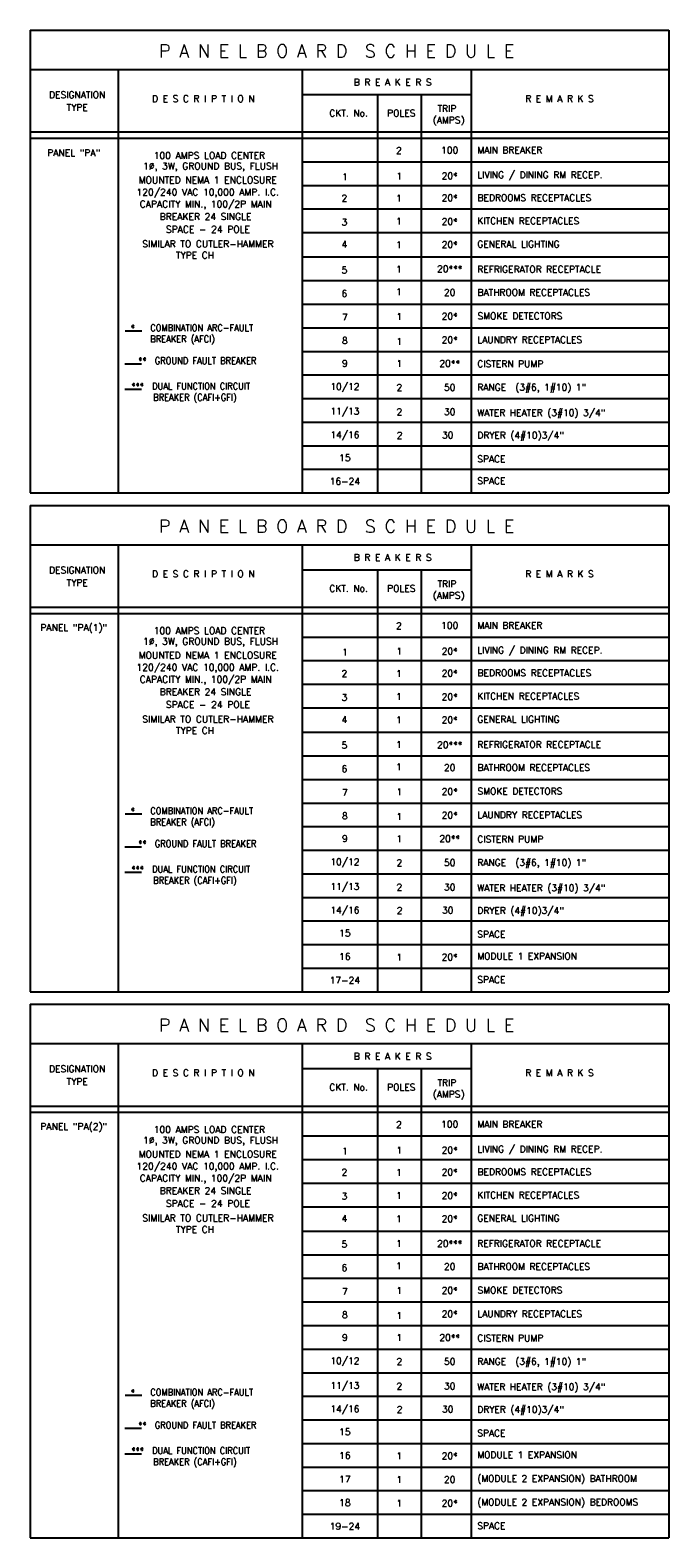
# Model space of a CAD drawing. Header units: inches. Extents: x 23373 to 25224, y 1575 to 4104.
# Tile 21 of 23: x 24341 to 24677, y 3299 to 4092. Entities that reach past the tile are written whole.
import ezdxf
from ezdxf.enums import TextEntityAlignment as Align

# ---------------------------------------------------------------- set-up
doc = ezdxf.new("R2010")
doc.units = ezdxf.units.IN
doc.header["$LTSCALE"] = 2
doc.header["$MEASUREMENT"] = 0
doc.layers.add('EL-ANNO-TEXT', color=4, linetype='CONTINUOUS')
doc.layers.add('PANEL-SCH', color=4, linetype='CONTINUOUS')
doc.styles.add('140ANNO', font='simplex.shx', dxfattribs={"height": 0.14})
doc.styles.add('80', font='simplex.shx', dxfattribs={"width": 0.9, "height": 3.84})

msp = doc.modelspace()

# ---------------------------------------------------------------- linework, layer by layer
at = {"layer": 'EL-ANNO-TEXT', "linetype": 'Continuous'}
for p, q in [((24399.35147571, 3933.36488316), (24390.58924267, 3933.36488316)), ((24399.13985523, 3915.99223851), (24390.37762219, 3915.99223851)), ((24399.13985523, 3902.58467986), (24390.37762219, 3902.58467986)), ((24399.35147571, 3679.28826214), (24390.58924267, 3679.28826214)), ((24399.13985523, 3661.91561749), (24390.37762219, 3661.91561749)), ((24399.13985523, 3648.50805883), (24390.37762219, 3648.50805883)), ((24399.35147571, 3373.42354719), (24390.58924267, 3373.42354719)), ((24399.13985523, 3356.05090254), (24390.37762219, 3356.05090254)), ((24399.13985523, 3342.64334389), (24390.37762219, 3342.64334389))]:
    msp.add_line(p, q, dxfattribs=at)
at = {"layer": 'PANEL-SCH', "color": 3}
for p, q in [((24340.63907745, 4091.66705332), (24340.63907745, 3848.24338878)), ((24340.63907745, 4091.66705332), (24676.67890636, 4091.66705332)), ((24676.67890636, 4091.66705332), (24676.67890636, 3848.24338878)), ((24340.63907745, 4070.98754032), (24676.67890636, 4070.98754032)), ((24340.63907745, 3848.24338878), (24676.67890636, 3848.24338878)), ((24340.63907745, 3841.65961064), (24340.63907745, 3585.82363801)), ((24340.63907745, 3841.65961064), (24676.67890636, 3841.65961064)), ((24676.67890636, 3841.65961064), (24676.67890636, 3585.82363801)), ((24340.63907745, 3820.98009764), (24676.67890636, 3820.98009764)), ((24340.63907745, 3585.82363801), (24676.67890636, 3585.82363801)), ((24340.63907745, 3579.23985987), (24340.63907745, 3298.57927106)), ((24340.63907745, 3579.23985987), (24676.67890636, 3579.23985987)), ((24676.67890636, 3579.23985987), (24676.67890636, 3298.57927106)), ((24340.63907745, 3558.56034687), (24676.67890636, 3558.56034687)), ((24340.63907745, 3298.57927106), (24676.67890636, 3298.57927106))]:
    msp.add_line(p, q, dxfattribs=at)
at = {"layer": 'PANEL-SCH', "color": 4}
for p, q in [((24386.98686176, 4070.98754032), (24386.98686176, 3848.24338878)), ((24483.67257757, 4070.98754032), (24483.67257757, 3848.24338878)), ((24572.66633433, 4070.98754032), (24572.66633433, 3848.24338878)), ((24483.67257757, 4057.84676102), (24572.66633433, 4057.84676102)), ((24523.35068509, 4057.84676102), (24523.35068509, 3848.24338878)), ((24546.36442445, 4057.84676102), (24546.36442445, 3848.24338878)), ((24340.63907745, 4038.13559206), (24676.67890636, 4038.13559206)), ((24340.63907745, 4034.85039723), (24676.67890636, 4034.85039723)), ((24483.67257757, 4022.43808914), (24676.67890636, 4022.43808914)), ((24483.67257757, 4010.02578105), (24676.67890636, 4010.02578105)), ((24483.67257757, 3997.61347296), (24676.67890636, 3997.61347296)), ((24483.67257757, 3985.20116487), (24676.67890636, 3985.20116487)), ((24483.67257757, 3972.36646969), (24676.67890636, 3972.36646969)), ((24483.67257757, 3959.9541616), (24676.67890636, 3959.9541616)), ((24483.67257757, 3947.54185351), (24676.67890636, 3947.54185351)), ((24483.67257757, 3935.12954542), (24676.67890636, 3935.12954542)), ((24483.67257757, 3922.71723733), (24676.67890636, 3922.71723733)), ((24483.67257757, 3910.30492924), (24676.67890636, 3910.30492924)), ((24483.67257757, 3897.89262115), (24676.67890636, 3897.89262115)), ((24483.67257757, 3885.48031306), (24676.67890636, 3885.48031306)), ((24483.67257757, 3873.06800496), (24676.67890636, 3873.06800496)), ((24483.67257757, 3860.65569687), (24676.67890636, 3860.65569687)), ((24386.98686176, 3820.98009764), (24386.98686176, 3585.82363801)), ((24483.67257757, 3820.98009764), (24483.67257757, 3585.82363801)), ((24572.66633433, 3820.98009764), (24572.66633433, 3585.82363801)), ((24483.67257757, 3807.83931833), (24572.66633433, 3807.83931833)), ((24523.35068509, 3807.83931833), (24523.35068509, 3585.82363801)), ((24546.36442445, 3807.83931833), (24546.36442445, 3585.82363801)), ((24340.63907745, 3788.12814938), (24676.67890636, 3788.12814938)), ((24340.63907745, 3784.84295455), (24676.67890636, 3784.84295455)), ((24483.67257757, 3772.43064646), (24676.67890636, 3772.43064646)), ((24483.67257757, 3760.01833837), (24676.67890636, 3760.01833837)), ((24483.67257757, 3747.60603028), (24676.67890636, 3747.60603028)), ((24483.67257757, 3735.19372219), (24676.67890636, 3735.19372219)), ((24483.67257757, 3722.35902701), (24676.67890636, 3722.35902701)), ((24483.67257757, 3709.94671892), (24676.67890636, 3709.94671892)), ((24483.67257757, 3697.53441083), (24676.67890636, 3697.53441083)), ((24483.67257757, 3685.12210274), (24676.67890636, 3685.12210274)), ((24483.67257757, 3672.70979465), (24676.67890636, 3672.70979465)), ((24483.67257757, 3660.29748656), (24676.67890636, 3660.29748656)), ((24483.67257757, 3647.88517846), (24676.67890636, 3647.88517846)), ((24483.67257757, 3635.47287037), (24676.67890636, 3635.47287037)), ((24483.67257757, 3623.06056228), (24676.67890636, 3623.06056228)), ((24483.67257757, 3610.64825419), (24676.67890636, 3610.64825419)), ((24483.67257757, 3598.2359461), (24676.67890636, 3598.2359461)), ((24386.98686176, 3558.56034687), (24386.98686176, 3298.57927106)), ((24483.67257757, 3558.56034687), (24483.67257757, 3298.57927106)), ((24572.66633433, 3558.56034687), (24572.66633433, 3298.57927106)), ((24483.67257757, 3545.41956756), (24572.66633433, 3545.41956756)), ((24523.35068509, 3545.41956756), (24523.35068509, 3298.57927106)), ((24546.36442445, 3545.41956756), (24546.36442445, 3298.57927106)), ((24340.63907745, 3525.70839861), (24676.67890636, 3525.70839861)), ((24340.63907745, 3522.42320378), (24676.67890636, 3522.42320378)), ((24483.67257757, 3510.01089569), (24676.67890636, 3510.01089569)), ((24483.67257757, 3497.5985876), (24676.67890636, 3497.5985876)), ((24483.67257757, 3485.18627951), (24676.67890636, 3485.18627951)), ((24483.67257757, 3472.77397142), (24676.67890636, 3472.77397142)), ((24483.67257757, 3459.93927624), (24676.67890636, 3459.93927624)), ((24483.67257757, 3447.52696815), (24676.67890636, 3447.52696815)), ((24483.67257757, 3435.11466005), (24676.67890636, 3435.11466005)), ((24483.67257757, 3422.70235196), (24676.67890636, 3422.70235196)), ((24483.67257757, 3410.29004387), (24676.67890636, 3410.29004387)), ((24483.67257757, 3397.87773578), (24676.67890636, 3397.87773578)), ((24483.67257757, 3385.46542769), (24676.67890636, 3385.46542769)), ((24483.67257757, 3373.0531196), (24676.67890636, 3373.0531196)), ((24483.67257757, 3360.64081151), (24676.67890636, 3360.64081151)), ((24483.67257757, 3348.22850342), (24676.67890636, 3348.22850342)), ((24483.67257757, 3335.81619533), (24676.67890636, 3335.81619533)), ((24483.67257757, 3323.40388724), (24676.67890636, 3323.40388724)), ((24483.67257757, 3310.99157915), (24676.67890636, 3310.99157915))]:
    msp.add_line(p, q, dxfattribs=at)

# ---------------------------------------------------------------- texts
at = {"layer": 'EL-ANNO-TEXT', "color": 5, "linetype": 'Continuous', "style": '140ANNO'}
for p in [(24504.23228772, 4080.71125078), (24504.23228772, 3830.7038081), (24504.23228772, 3568.28405733)]:
    msp.add_text('P A N E L B O A R D  S C H E D U L E ', height=6.72, dxfattribs=at).set_placement(p, align=Align.MIDDLE)
at = {"layer": 'EL-ANNO-TEXT', "style": '80'}
for s, height, p in [('B R E A K E R S ', 3.5059888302, (24532.58293086, 4064.29607933)), ('DESIGNATION', 3.5059888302, (24365.41389288, 4057.69057363)), ('TYPE', 3.50598883, (24365.41389288, 4051.03501831)), ('D E S C R I P T I O N', 3.5059888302, (24431.7443068, 4055.62368906)), ('R E M A R K S', 3.5059888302, (24619.13428072, 4055.62368906)), ('CKT. No.', 3.507130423, (24508.17259425, 4048.0077001)), ('POLES', 3.507130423, (24535.92055767, 4048.0077001)), ('(AMPS)', 3.507130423, (24560.8263129, 4044.11362633)), ('TRIP', 3.507130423, (24559.91903725, 4050.39716352)), ('PANEL "PA"', 3.533654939, (24363.55900694, 4027.17771108)), ('2', 3.50713042, (24534.65245845, 4028.38653983)), ('100', 3.507130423, (24561.38105792, 4028.57901847)), ('1%%C, 3W, GROUND BUS, FLUSH', 3.5336549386, (24435.56002293, 4019.63988325)), ('100 AMPS LOAD CENTER', 3.5336549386, (24434.92047958, 4025.77565814)), ('MOUNTED NEMA 1 ENCLOSURE', 3.5336549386, (24434.07151752, 4012.8413029)), ('1', 3.50713042, (24506.22331112, 4014.49743035)), ('1', 3.50713042, (24534.89569691, 4014.94577092)), ('20*', 3.507130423, (24561.38105792, 4014.99259013)), ('120/240 VAC 10,000 AMP. I.C.', 3.5336549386, (24434.07151752, 4006.23739596)), ('2', 3.50713042, (24505.98007266, 4003.28698377)), ('1', 3.50713042, (24534.65245845, 4003.2660763)), ('20*', 3.507130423, (24561.38105792, 4003.4310641)), ('CAPACITY MIN., 100/2P MAIN ', 3.5336549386, (24434.16232497, 3999.94550774)), ('BREAKER 24 SINGLE ', 3.5336549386, (24434.16232497, 3993.61644015)), ('3', 3.50713042, (24505.98007266, 3990.67905688)), ('1', 3.50713042, (24534.65245845, 3991.14961555)), ('20*', 3.507130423, (24561.38105792, 3991.01875601)), ('SIMILAR TO CUTLER-HAMMER', 3.5336549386, (24434.16232497, 3979.25100745)), ('SPACE - 24 POLE', 3.5336549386, (24434.16232497, 3986.9034515)), ('20*', 3.507130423, (24561.38105792, 3978.88892846)), ('TYPE CH', 3.533654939, (24427.35633431, 3973.25191028)), ('4', 3.50713042, (24505.98007266, 3979.01155265)), ('1', 3.50713042, (24534.65245845, 3978.82456249)), ('5', 3.50713042, (24505.98007266, 3965.48311799)), ('1', 3.50713042, (24534.65245845, 3965.90261228)), ('20***', 3.507130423, (24561.38105792, 3966.13792332)), ('6', 3.50713042, (24505.98007266, 3953.10911569)), ('1', 3.50713042, (24534.65245845, 3954.1006178)), ('20', 3.507130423, (24561.38105792, 3953.74322124)), ('7', 3.50713042, (24506.22331112, 3940.60732603)), ('1', 3.50713042, (24534.89569691, 3941.06569883)), ('20*', 3.507130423, (24561.38105792, 3941.19929727)), ('8', 3.50713042, (24506.22331112, 3928.34731909)), ('1', 3.50713042, (24534.89569691, 3927.96381316)), ('20*', 3.507130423, (24561.38105792, 3928.78698917)), ('9', 3.50713042, (24506.22331112, 3916.39787668)), ('1', 3.50713042, (24534.89569691, 3916.37216135)), ('20**', 3.507130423, (24561.38105792, 3916.37468108)), ('10/12', 3.507130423, (24506.22331112, 3903.90188723)), ('2', 3.50713042, (24534.89569691, 3903.71072321)), ('50', 3.507130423, (24561.38105792, 3903.75754242)), ('11/13', 3.507130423, (24506.22331112, 3890.91279735)), ('2', 3.50713042, (24534.89569691, 3890.8258908)), ('30', 3.507130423, (24561.38105792, 3890.87271001)), ('14/16', 3.507130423, (24506.22331112, 3878.54913331)), ('2', 3.50713042, (24535.04820039, 3878.52922749)), ('30', 3.507130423, (24560.3567811, 3878.68886754)), ('15', 3.507130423, (24506.22331112, 3866.74864432)), ('16-24', 3.507130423, (24506.22331112, 3854.33633623)), ('B R E A K E R S ', 3.5059888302, (24532.58293086, 3814.28863665)), ('DESIGNATION', 3.5059888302, (24365.41389288, 3807.68313095)), ('D E S C R I P T I O N', 3.5059888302, (24431.7443068, 3805.61624638)), ('R E M A R K S', 3.5059888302, (24619.13428072, 3805.61624638)), ('TYPE', 3.50598883, (24365.41389288, 3801.02757562)), ('CKT. No.', 3.507130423, (24508.17259425, 3798.00025742)), ('POLES', 3.507130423, (24535.92055767, 3798.00025742)), ('TRIP', 3.507130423, (24559.91903725, 3800.38972083)), ('(AMPS)', 3.507130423, (24560.8263129, 3794.10618365)), ('PANEL "PA(1)"', 3.5336549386, (24363.55900694, 3777.17026839)), ('100 AMPS LOAD CENTER', 3.5336549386, (24434.92047958, 3775.76821546)), ('2', 3.50713042, (24534.65245845, 3778.37909715)), ('100', 3.507130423, (24561.38105792, 3778.57157579)), ('1%%C, 3W, GROUND BUS, FLUSH', 3.5336549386, (24435.56002293, 3769.63244057)), ('20*', 3.507130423, (24561.38105792, 3764.98514744)), ('MOUNTED NEMA 1 ENCLOSURE', 3.5336549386, (24434.07151752, 3762.83386022)), ('1', 3.50713042, (24506.22331112, 3764.48998767)), ('1', 3.50713042, (24534.89569691, 3764.93832823)), ('CAPACITY MIN., 100/2P MAIN ', 3.5336549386, (24434.16232497, 3749.93806506)), ('120/240 VAC 10,000 AMP. I.C.', 3.5336549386, (24434.07151752, 3756.22995328)), ('2', 3.50713042, (24505.98007266, 3753.27954109)), ('1', 3.50713042, (24534.65245845, 3753.25863362)), ('20*', 3.507130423, (24561.38105792, 3753.42362142)), ('BREAKER 24 SINGLE ', 3.5336549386, (24434.16232497, 3743.60899747)), ('20*', 3.507130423, (24561.38105792, 3741.01131333)), ('SPACE - 24 POLE', 3.5336549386, (24434.16232497, 3736.89600881)), ('3', 3.50713042, (24505.98007266, 3740.6716142)), ('1', 3.50713042, (24534.65245845, 3741.14217287)), ('SIMILAR TO CUTLER-HAMMER', 3.5336549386, (24434.16232497, 3729.24356477)), ('4', 3.50713042, (24505.98007266, 3729.00410997)), ('1', 3.50713042, (24534.65245845, 3728.81711981)), ('20*', 3.507130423, (24561.38105792, 3728.88148577)), ('TYPE CH', 3.533654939, (24427.35633431, 3723.2444676)), ('5', 3.50713042, (24505.98007266, 3715.4756753)), ('1', 3.50713042, (24534.65245845, 3715.8951696)), ('20***', 3.507130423, (24561.38105792, 3715.76431006)), ('6', 3.50713042, (24505.98007266, 3703.10167301)), ('1', 3.50713042, (24534.65245845, 3704.09317511)), ('20', 3.507130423, (24561.38105792, 3703.73577856)), ('7', 3.50713042, (24506.22331112, 3690.59988335)), ('1', 3.50713042, (24534.89569691, 3691.05825614)), ('20*', 3.507130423, (24561.38105792, 3691.19185458)), ('8', 3.50713042, (24506.22331112, 3678.33987641)), ('1', 3.50713042, (24534.89569691, 3677.95637048)), ('20*', 3.507130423, (24561.38105792, 3678.77954649)), ('9', 3.50713042, (24506.22331112, 3666.390434)), ('1', 3.50713042, (24534.89569691, 3666.36471867)), ('20**', 3.507130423, (24561.38105792, 3666.3672384)), ('10/12', 3.507130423, (24506.22331112, 3653.89444455)), ('2', 3.50713042, (24534.89569691, 3653.70328053)), ('50', 3.507130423, (24561.38105792, 3653.75009974)), ('11/13', 3.507130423, (24506.22331112, 3640.90535467)), ('2', 3.50713042, (24534.89569691, 3640.81844812)), ('30', 3.507130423, (24561.38105792, 3640.86526732)), ('14/16', 3.507130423, (24506.22331112, 3628.54169063)), ('2', 3.50713042, (24535.04820039, 3628.52178481)), ('30', 3.507130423, (24560.3567811, 3628.68142486)), ('15', 3.507130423, (24506.22331112, 3616.74120164)), ('16', 3.507130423, (24506.22331112, 3604.32889355)), ('1', 3.50713042, (24534.89569691, 3604.05404817)), ('20*', 3.507130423, (24561.38105792, 3604.10086738)), ('17-24', 3.507130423, (24506.22331112, 3591.91658546)), ('B R E A K E R S ', 3.5059888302, (24532.58293086, 3551.86888588)), ('DESIGNATION', 3.5059888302, (24365.41389288, 3545.26338018)), ('D E S C R I P T I O N', 3.5059888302, (24431.7443068, 3543.1964956)), ('R E M A R K S', 3.5059888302, (24619.13428072, 3543.1964956)), ('TYPE', 3.50598883, (24365.41389288, 3538.60782485)), ('CKT. No.', 3.507130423, (24508.17259425, 3535.58050665)), ('POLES', 3.507130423, (24535.92055767, 3535.58050665)), ('TRIP', 3.507130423, (24559.91903725, 3537.96997006)), ('(AMPS)', 3.507130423, (24560.8263129, 3531.68643288)), ('PANEL "PA(2)"', 3.5336549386, (24363.55900694, 3514.75051762)), ('100 AMPS LOAD CENTER', 3.5336549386, (24434.92047958, 3513.34846468)), ('2', 3.50713042, (24534.65245845, 3515.95934637)), ('100', 3.507130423, (24561.38105792, 3516.15182501)), ('1%%C, 3W, GROUND BUS, FLUSH', 3.5336549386, (24435.56002293, 3507.2126898)), ('MOUNTED NEMA 1 ENCLOSURE', 3.5336549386, (24434.07151752, 3500.41410945)), ('1', 3.50713042, (24506.22331112, 3502.0702369)), ('1', 3.50713042, (24534.89569691, 3502.51857746)), ('20*', 3.507130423, (24561.38105792, 3502.56539667)), ('CAPACITY MIN., 100/2P MAIN ', 3.5336549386, (24434.16232497, 3487.51831429)), ('120/240 VAC 10,000 AMP. I.C.', 3.5336549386, (24434.07151752, 3493.81020251)), ('2', 3.50713042, (24505.98007266, 3490.85979032)), ('1', 3.50713042, (24534.65245845, 3490.83888285)), ('20*', 3.507130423, (24561.38105792, 3491.00387065)), ('BREAKER 24 SINGLE ', 3.5336549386, (24434.16232497, 3481.18924669)), ('SPACE - 24 POLE', 3.5336549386, (24434.16232497, 3474.47625804)), ('3', 3.50713042, (24505.98007266, 3478.25186343)), ('1', 3.50713042, (24534.65245845, 3478.7224221)), ('20*', 3.507130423, (24561.38105792, 3478.59156255)), ('SIMILAR TO CUTLER-HAMMER', 3.5336549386, (24434.16232497, 3466.823814)), ('4', 3.50713042, (24505.98007266, 3466.58435919)), ('1', 3.50713042, (24534.65245845, 3466.39736904)), ('20*', 3.507130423, (24561.38105792, 3466.461735)), ('TYPE CH', 3.533654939, (24427.35633431, 3460.82471683)), ('5', 3.50713042, (24505.98007266, 3453.05592453)), ('1', 3.50713042, (24534.65245845, 3453.47541883)), ('20***', 3.507130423, (24561.38105792, 3453.34455928)), ('6', 3.50713042, (24505.98007266, 3440.68192224)), ('1', 3.50713042, (24534.65245845, 3441.67342434)), ('20', 3.507130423, (24561.38105792, 3441.31602779)), ('7', 3.50713042, (24506.22331112, 3428.18013258)), ('1', 3.50713042, (24534.89569691, 3428.63850537)), ('20*', 3.507130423, (24561.38105792, 3428.77210381)), ('20*', 3.507130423, (24561.38105792, 3416.35979572)), ('8', 3.50713042, (24506.22331112, 3415.92012564)), ('1', 3.50713042, (24534.89569691, 3415.53661971)), ('9', 3.50713042, (24506.22331112, 3403.97068323)), ('1', 3.50713042, (24534.89569691, 3403.9449679)), ('20**', 3.507130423, (24561.38105792, 3403.94748763)), ('10/12', 3.507130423, (24506.22331112, 3391.47469378)), ('2', 3.50713042, (24534.89569691, 3391.28352976)), ('50', 3.507130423, (24561.38105792, 3391.33034897)), ('11/13', 3.507130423, (24506.22331112, 3378.4856039)), ('2', 3.50713042, (24534.89569691, 3378.39869734)), ('30', 3.507130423, (24561.38105792, 3378.44551655)), ('14/16', 3.507130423, (24506.22331112, 3366.12193985)), ('2', 3.50713042, (24535.04820039, 3366.10203404)), ('30', 3.507130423, (24560.3567811, 3366.26167409)), ('15', 3.507130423, (24506.22331112, 3354.32145087)), ('16', 3.507130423, (24506.22331112, 3341.90914278)), ('1', 3.50713042, (24534.89569691, 3341.63429739)), ('20*', 3.507130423, (24561.38105792, 3341.6811166)), ('17', 3.507130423, (24506.22331112, 3329.49683469)), ('1', 3.50713042, (24534.89569691, 3329.2219893)), ('20', 3.507130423, (24561.38105792, 3329.26880851)), ('18', 3.507130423, (24506.22331112, 3317.08452659)), ('1', 3.50713042, (24534.89569691, 3316.80968121)), ('20*', 3.507130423, (24561.38105792, 3316.85650042)), ('19-24', 3.507130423, (24506.22331112, 3304.6722185))]:
    msp.add_text(s, height=height, dxfattribs=at).set_placement(p, align=Align.MIDDLE)
for s, height, p in [('MAIN BREAKER', 3.5071304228, (24575.89148171, 4026.82822952)), ('LIVING / DINING RM RECEP.', 3.5071304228, (24575.89148171, 4013.75981468)), ('BEDROOMS RECEPTACLES', 3.5071304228, (24576.0123323, 4001.78812087)), ('KITCHEN RECEPTACLES', 3.5071304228, (24575.89148171, 3989.5892684)), ('GENERAL LIGHTING', 3.5071304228, (24575.89148171, 3977.39816456)), ('REFRIGERATOR RECEPTACLE', 3.5071304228, (24575.89148171, 3964.11273832)), ('BATHROOM RECEPTACLES', 3.5071304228, (24576.0123323, 3951.98100457)), ('SMOKE DETECTORS ', 3.5071304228, (24576.0123323, 3939.55084998)), ('LAUNDRY RECEPTACLES', 3.5071304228, (24575.89148171, 3927.08407696)), ('CISTERN PUMP', 3.5071304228, (24575.89148171, 3914.35790963)), ('RANGE  (3#6, 1#10) 1"', 3.5071304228, (24575.89148171, 3902.02809084)), ('WATER HEATER (3#10) 3/4"', 3.5071304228, (24575.89148171, 3888.69410243)), ('DRYER (4#10)3/4"', 3.5071304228, (24575.89148171, 3876.79481181)), ('SPACE', 3.507130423, (24575.89148171, 3864.34201058)), ('SPACE', 3.507130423, (24575.89148171, 3852.86682824)), ('MAIN BREAKER', 3.5071304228, (24575.89148171, 3776.82078684)), ('LIVING / DINING RM RECEP.', 3.5071304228, (24575.89148171, 3763.752372)), ('BEDROOMS RECEPTACLES', 3.5071304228, (24576.0123323, 3751.78067819)), ('KITCHEN RECEPTACLES', 3.5071304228, (24575.89148171, 3739.58182571)), ('GENERAL LIGHTING', 3.5071304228, (24575.89148171, 3727.39072188)), ('REFRIGERATOR RECEPTACLE', 3.5071304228, (24575.89148171, 3714.10529564)), ('BATHROOM RECEPTACLES', 3.5071304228, (24576.0123323, 3701.97356189)), ('SMOKE DETECTORS ', 3.5071304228, (24576.0123323, 3689.5434073)), ('LAUNDRY RECEPTACLES', 3.5071304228, (24575.89148171, 3677.07663428)), ('CISTERN PUMP', 3.5071304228, (24575.89148171, 3664.35046695)), ('RANGE  (3#6, 1#10) 1"', 3.5071304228, (24575.89148171, 3652.02064816)), ('WATER HEATER (3#10) 3/4"', 3.5071304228, (24575.89148171, 3638.68665975)), ('DRYER (4#10)3/4"', 3.5071304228, (24575.89148171, 3626.78736913)), ('SPACE', 3.507130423, (24575.89148171, 3614.33456789)), ('MODULE 1 EXPANSION', 3.5071304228, (24575.89148171, 3602.85938555)), ('SPACE', 3.507130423, (24575.89148171, 3590.44707746)), ('MAIN BREAKER', 3.5071304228, (24575.89148171, 3514.40103606)), ('LIVING / DINING RM RECEP.', 3.5071304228, (24575.89148171, 3501.33262122)), ('BEDROOMS RECEPTACLES', 3.5071304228, (24576.0123323, 3489.36092741)), ('KITCHEN RECEPTACLES', 3.5071304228, (24575.89148171, 3477.16207494)), ('GENERAL LIGHTING', 3.5071304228, (24575.89148171, 3464.97097111)), ('REFRIGERATOR RECEPTACLE', 3.5071304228, (24575.89148171, 3451.68554487)), ('BATHROOM RECEPTACLES', 3.5071304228, (24576.0123323, 3439.55381111)), ('SMOKE DETECTORS ', 3.5071304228, (24576.0123323, 3427.12365652)), ('LAUNDRY RECEPTACLES', 3.5071304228, (24575.89148171, 3414.6568835)), ('CISTERN PUMP', 3.5071304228, (24575.89148171, 3401.93071618)), ('RANGE  (3#6, 1#10) 1"', 3.5071304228, (24575.89148171, 3389.60089739)), ('WATER HEATER (3#10) 3/4"', 3.5071304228, (24575.89148171, 3376.26690898)), ('DRYER (4#10)3/4"', 3.5071304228, (24575.89148171, 3364.36761836)), ('SPACE', 3.507130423, (24575.89148171, 3351.91481712)), ('MODULE 1 EXPANSION', 3.5071304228, (24575.89148171, 3340.43963478)), ('(MODULE 2 EXPANSION) BATHROOM', 3.5071304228, (24575.89148171, 3328.02732669)), ('(MODULE 2 EXPANSION) BEDROOMS', 3.5071304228, (24575.89148171, 3315.6150186)), ('SPACE', 3.507130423, (24575.89148171, 3303.20271051))]:
    msp.add_text(s, height=height, dxfattribs=at).set_placement(p)
at = {"layer": 'EL-ANNO-TEXT', "attachment_point": 2, "style": '80'}
for s, insert, char_height, width in [('*', (24394.68547881, 3936.79427195), 3.53365494, 6.9989776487), ('\\pxql;COMBINATION ARC-FAULT BREAKER (AFCI)', (24435.09514227, 3936.87960583), 3.5336549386, 62.4890350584), ('**  GROUND FAULT BREAKER', (24428.57888696, 3919.58134727), 3.5336549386, 93.7428174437), ('***  DUAL FUNCTION CIRCUIT   BREAKER (CAFI+GFI)', (24427.3207052, 3906.17378861), 3.5336549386, 93.7428174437), ('*', (24394.68547881, 3682.71765092), 3.53365494, 6.9989776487), ('\\pxql;COMBINATION ARC-FAULT BREAKER (AFCI)', (24435.09514227, 3682.8029848), 3.5336549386, 62.4890350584), ('**  GROUND FAULT BREAKER', (24428.57888696, 3665.50472624), 3.5336549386, 93.7428174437), ('***  DUAL FUNCTION CIRCUIT   BREAKER (CAFI+GFI)', (24427.3207052, 3652.09716759), 3.5336549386, 93.7428174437), ('*', (24394.68547881, 3376.85293598), 3.53365494, 6.9989776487), ('\\pxql;COMBINATION ARC-FAULT BREAKER (AFCI)', (24435.09514227, 3376.93826986), 3.5336549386, 62.4890350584), ('**  GROUND FAULT BREAKER', (24428.57888696, 3359.6400113), 3.5336549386, 93.7428174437), ('***  DUAL FUNCTION CIRCUIT   BREAKER (CAFI+GFI)', (24427.3207052, 3346.23245264), 3.5336549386, 93.7428174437)]:
    msp.add_mtext(s, dxfattribs=dict(at, insert=insert, char_height=char_height, width=width))

doc.saveas('drawing.dxf')
